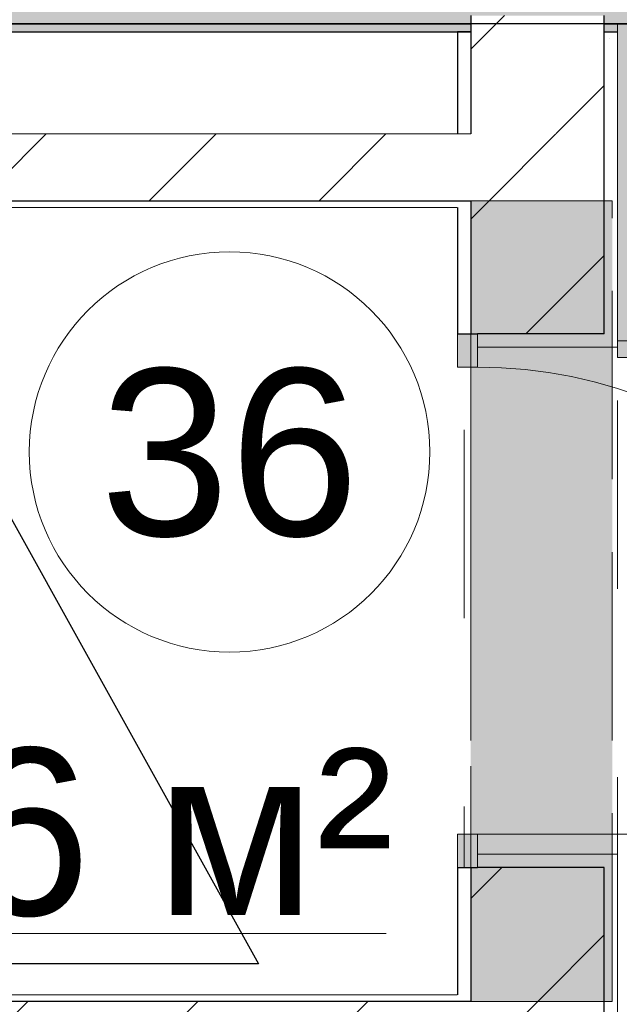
# Model space of a CAD drawing. Header units: millimetres. Extents: x -59761 to 112741, y -57975 to 46221.
# Tile 248 of 256: x 10024 to 10922, y 13506 to 14981. Entities that reach past the tile are written whole.
import ezdxf

# ---------------------------------------------------------------- set-up
doc = ezdxf.new("R2010")
doc.units = ezdxf.units.MM
for name, pattern in [('Wipeout_Contour', [1000, 0, -1000]), ('Невидимая', [391.222223, 282.222223, -109]), ('Штриховая', [564.444447, 282.222223, -282.222223]), ('Штрихпунктирная', [670.277762, 352.777767, -176.388884, 0, -141.111112])]:
    doc.linetypes.add(name, pattern=pattern)
for name, color, linetype in [('2D - Общий', 7, 'Continuous'), ('Интерьер - Мебель', 7, 'Continuous'), ('Конструктив - ГКЛ', 7, 'Continuous'), ('Конструктив - Перемычки', 7, 'Continuous'), ('Конструктив - Стена сущ для демонтажного плана', 7, 'Continuous'), ('Конструктив - Стена сущ для Кладочного плана', 7, 'Continuous'), ('Конструктив - Стены Блок 100 нов', 7, 'Continuous'), ('Конструктив - Стены Блок 200 нов', 7, 'Continuous'), ('Элемент Модели - Зона', 7, 'Continuous')]:
    doc.layers.add(name, color=color, linetype=linetype)
doc.styles.add('СГЕНЕРИР_СТИЛЬ_1', font='arial.ttf')
pattern_1 = [(45, (-45000, -53650), (-111.36932, 111.36932), [0, -105, 0, -157.5]), (110, (-44650, -53650), (148.0016, 53.86817), [0, -77, 0, -133])]
pattern_2 = [(45, (-45000, -54000), (-127.2792, 127.2792), [])]

msp = doc.modelspace()

# ---------------------------------------------------------------- hatches: boundary and pattern name
at = {"layer": 'Конструктив - Стена сущ для демонтажного плана', "linetype": 'Continuous', "lineweight": 15}
msp.add_hatch(color=7, dxfattribs=at).paths.add_polyline_path([(3400, 15175), (3400, 14975), (13000, 14975), (13000, 15175)])
at = {"layer": 'Конструктив - Стена сущ для Кладочного плана', "linetype": 'Continuous', "lineweight": 15}
msp.add_hatch(color=7, dxfattribs=at).paths.add_polyline_path([(3400, 15175), (3400, 14975), (13020, 14975), (13020, 15175)])

# ---------------------------------------------------------------- linework, layer by layer
at = {"layer": 'Конструктив - Стена сущ для демонтажного плана', "color": 7, "linetype": 'Continuous', "lineweight": 30, "flags": 128}
msp.add_lwpolyline([(3600, 14975), (13000, 14975)], dxfattribs=at)
at = {"layer": 'Конструктив - Стена сущ для Кладочного плана', "color": 7, "linetype": 'Continuous', "lineweight": 30, "flags": 128}
msp.add_lwpolyline([(3600, 14975), (13020, 14975)], dxfattribs=at)
at = {"layer": 'Конструктив - Стены Блок 200 нов', "color": 7, "linetype": 'Continuous', "lineweight": 5}
for p, q in [((10680, 14460.62), (10710, 14460.62)), ((10710, 13760.62), (10680, 13760.62)), ((10710, 13760.62), (11410, 13760.62))]:
    msp.add_line(p, q, dxfattribs=at)
msp.add_arc((10710, 13760.62), 700, 0, 90, dxfattribs=at)
at = {"layer": 'Элемент Модели - Зона', "color": 7, "linetype": 'Continuous', "lineweight": 15}
msp.add_line((9462.31, 13611.75), (10573.17, 13611.75), dxfattribs=at)
at = {"layer": 'Элемент Модели - Зона', "color": 253, "linetype": 'Штриховая', "lineweight": 15, "flags": 128}
for points in [[(10920, 14975), (10920, 10620), (17680, 10620), (17680, 14975)], [(10690, 13520), (10690, 14700), (9110, 14700), (9110, 13520)]]:
    msp.add_lwpolyline(points, close=True, dxfattribs=at)
at = {"layer": 'Элемент Модели - Зона', "color": 7, "linetype": 'Continuous', "lineweight": 15, "flags": 128}
msp.add_lwpolyline([(10638.7, 14333.43, 1), (10038.7, 14333.43, 1)], format="xyb", close=True, dxfattribs=at)

# ---------------------------------------------------------------- texts
at = {"layer": 'Элемент Модели - Зона', "color": 7, "lineweight": 15, "char_height": 250, "attachment_point": 5, "style": 'СГЕНЕРИР_СТИЛЬ_1'}
for s, insert in [('\\A1;{\\pqc;\\fArial|b0|i0|c204|p38;36}', (10338.7, 14331.29)), ('\\A1;{\\pqc;\\fArial|b0|i0|c204|p38;1,86 м²}', (10017.74, 13741.07))]:
    msp.add_mtext(s, dxfattribs=dict(at, insert=insert))

# ---------------------------------------------------------------- wipeouts: each hides what was drawn before it
at = {"color": 254, "linetype": 'Wipeout_Contour', "lineweight": 0, "ltscale": 9933143.076655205}
msp.add_wipeout([(10680, 14810), (10680, 14710), (10700, 14710), (10700, 14810)], dxfattribs=at).dxf.layer = 'Конструктив - Стены Блок 100 нов'
at = {"color": 254, "linetype": 'Wipeout_Contour', "lineweight": 0, "ltscale": 9933713.393656}
msp.add_wipeout([(10680, 13510), (10680, 13410), (10700, 13410), (10700, 13510)], dxfattribs=at).dxf.layer = 'Конструктив - Стены Блок 100 нов'

# ---------------------------------------------------------------- next in the draw order: wipeouts: each hides what was drawn before it
at = {"color": 254, "linetype": 'Wipeout_Contour', "lineweight": 0, "ltscale": 9930006.261981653}
msp.add_wipeout([(9110, 14700), (10680, 14700), (10680, 14710), (9110, 14710)], dxfattribs=at).dxf.layer = 'Конструктив - Стены Блок 100 нов'
at = {"color": 254, "linetype": 'Wipeout_Contour', "lineweight": 0, "ltscale": 9930528.487616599}
msp.add_wipeout([(9110, 13510), (10680, 13510), (10680, 13520), (9110, 13520)], dxfattribs=at).dxf.layer = 'Конструктив - Стены Блок 100 нов'
at = {"color": 254, "linetype": 'Wipeout_Contour', "lineweight": 0, "ltscale": 9933483.641599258}
msp.add_wipeout([(10700, 14975), (10900, 14975), (10900, 14987.5), (10700, 14987.5)], dxfattribs=at).dxf.layer = 'Конструктив - Стены Блок 200 нов'
at = {"color": 254, "linetype": 'Wipeout_Contour', "lineweight": 0, "ltscale": 9934587.888204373}
msp.add_wipeout([(10920, 13710.62), (10900, 13710.62), (10900, 13210.38), (10920, 13210.38)], dxfattribs=at).dxf.layer = 'Конструктив - Стены Блок 200 нов'

# ---------------------------------------------------------------- next in the draw order: hatches: boundary and pattern name
at = {"layer": 'Конструктив - Стены Блок 100 нов', "linetype": 'Continuous', "lineweight": 5}
h = msp.add_hatch(dxfattribs=at)
h.set_pattern_fill('ШТУКАТУРКА__ГИПС_01_000D', color=252, style=0, pattern_type=2)
h.set_pattern_definition(pattern_1)
h.paths.add_polyline_path([(9110, 14700), (10680, 14700), (10680, 14710), (9110, 14710)])
at = {"layer": 'Конструктив - Стены Блок 200 нов', "linetype": 'Continuous', "lineweight": 5}
h = msp.add_hatch(dxfattribs=at)
h.set_pattern_fill('БЛОКИ_БЕТОННЫЕ_ЭФФЕКТИВН_2D', style=0, pattern_type=2)
h.set_pattern_definition(pattern_2)
h.paths.add_polyline_path([(10700, 14975), (10900, 14975), (10900, 14987.5), (10700, 14987.5)])
h = msp.add_hatch(dxfattribs=at)
h.set_pattern_fill('ШТУКАТУРКА__ГИПС_01_000D', color=252, style=0, pattern_type=2)
h.set_pattern_definition(pattern_1)
h.paths.add_polyline_path([(10920, 13710.62), (10900, 13710.62), (10900, 13210.38), (10920, 13210.38)])

# ---------------------------------------------------------------- next in the draw order: linework, layer by layer
at = {"layer": 'Конструктив - Стены Блок 100 нов', "color": 7, "linetype": 'Continuous', "lineweight": 5, "flags": 128}
for points in [[(9110, 14700), (10680, 14700)], [(10680, 13520), (9110, 13520)]]:
    msp.add_lwpolyline(points, dxfattribs=at)

# ---------------------------------------------------------------- next in the draw order: wipeouts: each hides what was drawn before it
at = {"color": 254, "linetype": 'Wipeout_Contour', "lineweight": 0, "ltscale": 9930532.801947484}
msp.add_wipeout([(9100, 13410), (10680, 13410), (10680, 13510), (9100, 13510)], dxfattribs=at).dxf.layer = 'Конструктив - Стены Блок 100 нов'

# ---------------------------------------------------------------- next in the draw order: hatches: boundary and pattern name
at = {"layer": 'Конструктив - Стены Блок 100 нов', "linetype": 'Continuous', "lineweight": 5}
h = msp.add_hatch(dxfattribs=at)
h.set_pattern_fill('БЛОКИ_БЕТОННЫЕ_ЭФФЕКТИВН_2D', style=0, pattern_type=2)
h.set_pattern_definition(pattern_2)
h.paths.add_polyline_path([(9100, 13410), (10680, 13410), (10680, 13510), (9100, 13510)])

# ---------------------------------------------------------------- next in the draw order: linework, layer by layer
at = {"layer": 'Конструктив - Стены Блок 100 нов', "color": 7, "linetype": 'Continuous', "lineweight": 30}
msp.add_line((10680, 13510), (9100, 13510), dxfattribs=at)
at = {"layer": 'Конструктив - Стены Блок 200 нов', "color": 7, "linetype": 'Continuous', "lineweight": 30}
msp.add_line((10700, 13510), (10680, 13510), dxfattribs=at)

# ---------------------------------------------------------------- next in the draw order: wipeouts: each hides what was drawn before it
at = {"color": 254, "linetype": 'Wipeout_Contour', "lineweight": 0, "ltscale": 9929962.302215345}
msp.add_wipeout([(9100, 14710), (10680, 14710), (10680, 14810), (9100, 14810)], dxfattribs=at).dxf.layer = 'Конструктив - Стены Блок 100 нов'
at = {"color": 254, "linetype": 'Wipeout_Contour', "lineweight": 0, "ltscale": 9933488.998636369}
msp.add_wipeout([(10700, 14963), (10900, 14963), (10900, 14975), (10700, 14975)], dxfattribs=at).dxf.layer = 'Конструктив - Стены Блок 200 нов'
at = {"color": 254, "linetype": 'Wipeout_Contour', "lineweight": 0, "ltscale": 9933210.80432237}
msp.add_wipeout([(10680, 14700), (10680, 14510.62), (10700, 14510.62), (10700, 14700)], dxfattribs=at).dxf.layer = 'Конструктив - Стены Блок 200 нов'

# ---------------------------------------------------------------- next in the draw order: hatches: boundary and pattern name
at = {"layer": 'Конструктив - ГКЛ', "linetype": 'Continuous', "lineweight": 5}
for points in [[(7200, 14975), (10700, 14975), (10700, 14987.5), (7200, 14987.5)], [(10900, 14975), (10920, 14975), (10920, 14987.5), (10900, 14987.5)]]:
    msp.add_hatch(color=9, dxfattribs=at).paths.add_polyline_path(points)
at = {"layer": 'Конструктив - Стены Блок 100 нов', "linetype": 'Continuous', "lineweight": 5}
h = msp.add_hatch(dxfattribs=at)
h.set_pattern_fill('БЛОКИ_БЕТОННЫЕ_ЭФФЕКТИВН_2D', style=0, pattern_type=2)
h.set_pattern_definition(pattern_2)
h.paths.add_polyline_path([(9100, 14710), (10680, 14710), (10680, 14810), (9100, 14810)])
at = {"layer": 'Конструктив - Стены Блок 200 нов', "linetype": 'Continuous', "lineweight": 5}
h = msp.add_hatch(dxfattribs=at)
h.set_pattern_fill('БЛОКИ_БЕТОННЫЕ_ЭФФЕКТИВН_2D', style=0, pattern_type=2)
h.set_pattern_definition(pattern_2)
h.paths.add_polyline_path([(10700, 14963), (10900, 14963), (10900, 14975), (10700, 14975)])

# ---------------------------------------------------------------- next in the draw order: linework, layer by layer
at = {"layer": '2D - Общий', "color": 7, "linetype": 'Continuous', "lineweight": 30}
msp.add_lwpolyline([(9114.08, 13566.36), (9748.6, 14706.58), (10381.97, 13566.36)], close=True, dxfattribs=at)
at = {"layer": 'Конструктив - ГКЛ', "color": 7, "linetype": 'Continuous', "lineweight": 30}
for p, q in [((10700, 14987.5), (10700, 14975)), ((10700, 14987.5), (10700, 14975)), ((10900, 14975), (10900, 14987.5)), ((10900, 14975), (10900, 14987.5)), ((10900, 14975), (10700, 14975))]:
    msp.add_line(p, q, dxfattribs=at)
at = {"layer": 'Конструктив - ГКЛ', "color": 7, "linetype": 'Continuous', "lineweight": 30, "flags": 128}
for points in [[(29500, 14975), (3600, 14975)], [(7200, 14975), (10700, 14975)], [(10900, 14975), (10920, 14975)]]:
    msp.add_lwpolyline(points, dxfattribs=at)
at = {"layer": 'Конструктив - Стены Блок 100 нов', "color": 7, "linetype": 'Continuous', "lineweight": 30}
msp.add_line((9100, 14710), (10680, 14710), dxfattribs=at)
at = {"layer": 'Конструктив - Стены Блок 100 нов', "color": 7, "linetype": 'Continuous', "lineweight": 5, "flags": 128}
msp.add_lwpolyline([(10680, 14810), (9000, 14810)], dxfattribs=at)
at = {"layer": 'Конструктив - Стены Блок 200 нов', "color": 7, "linetype": 'Continuous', "lineweight": 5}
for p, q in [((10700, 14810), (10680, 14810)), ((10680, 14510.62), (10680, 14460.62))]:
    msp.add_line(p, q, dxfattribs=at)
at = {"layer": 'Конструктив - Стены Блок 200 нов', "color": 7, "linetype": 'Continuous', "lineweight": 30}
msp.add_line((10680, 14710), (10700, 14710), dxfattribs=at)

# ---------------------------------------------------------------- next in the draw order: wipeouts: each hides what was drawn before it
at = {"color": 254, "linetype": 'Wipeout_Contour', "lineweight": 0, "ltscale": 9933689.208404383}
msp.add_wipeout([(10680, 13520), (10680, 13510), (10700, 13510), (10700, 13520)], dxfattribs=at).dxf.layer = 'Конструктив - Стены Блок 200 нов'

# ---------------------------------------------------------------- next in the draw order: wipeouts: each hides what was drawn before it
at = {"color": 254, "linetype": 'Wipeout_Contour', "lineweight": 0, "ltscale": 9933087.726679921}
msp.add_wipeout([(10700, 14810), (10700, 14963), (10680, 14963), (10680, 14810)], dxfattribs=at).dxf.layer = 'Конструктив - Стены Блок 200 нов'
at = {"color": 254, "linetype": 'Wipeout_Contour', "lineweight": 0, "ltscale": 9934027.981492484}
msp.add_wipeout([(10900, 14510.62), (10920, 14510.62), (10920, 14963), (10900, 14963)], dxfattribs=at).dxf.layer = 'Конструктив - Стены Блок 200 нов'
at = {"color": 254, "linetype": 'Wipeout_Contour', "lineweight": 0, "ltscale": 9933167.148992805}
msp.add_wipeout([(10680, 14710), (10680, 14700), (10700, 14700), (10700, 14710)], dxfattribs=at).dxf.layer = 'Конструктив - Стены Блок 200 нов'
at = {"color": 254, "linetype": 'Wipeout_Contour', "lineweight": 0, "ltscale": 9933645.122266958}
msp.add_wipeout([(10680, 13520), (10700, 13520), (10700, 13710.62), (10680, 13710.62)], dxfattribs=at).dxf.layer = 'Конструктив - Стены Блок 200 нов'
at = {"color": 254, "linetype": 'Wipeout_Contour', "lineweight": 0, "ltscale": 9934150.726943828}
msp.add_wipeout([(10700, 13510), (10700, 13410), (10900, 13410), (10900, 13510)], dxfattribs=at).dxf.layer = 'Конструктив - Стены Блок 200 нов'

# ---------------------------------------------------------------- next in the draw order: hatches: boundary and pattern name
at = {"layer": 'Конструктив - Стены Блок 200 нов', "linetype": 'Continuous', "lineweight": 5}
h = msp.add_hatch(dxfattribs=at)
h.set_pattern_fill('ШТУКАТУРКА__ГИПС_01_000D', color=252, style=0, pattern_type=2)
h.set_pattern_definition(pattern_1)
h.paths.add_polyline_path([(10900, 14510.62), (10920, 14510.62), (10920, 14963), (10900, 14963)])
h = msp.add_hatch(dxfattribs=at)
h.set_pattern_fill('БЛОКИ_БЕТОННЫЕ_ЭФФЕКТИВН_2D', style=0, pattern_type=2)
h.set_pattern_definition(pattern_2)
h.paths.add_polyline_path([(10700, 13510), (10700, 13410), (10900, 13410), (10900, 13510)])

# ---------------------------------------------------------------- next in the draw order: linework, layer by layer
at = {"layer": 'Конструктив - Стены Блок 200 нов', "color": 7, "linetype": 'Continuous', "lineweight": 5}
msp.add_line((10680, 13760.62), (10680, 13710.62), dxfattribs=at)
at = {"layer": 'Конструктив - Стены Блок 200 нов', "color": 7, "linetype": 'Continuous', "lineweight": 30, "flags": 128}
for points in [[(10680, 14963), (10680, 14810)], [(10680, 14700), (10680, 14510.62)], [(10680, 13710.62), (10680, 13520)]]:
    msp.add_lwpolyline(points, dxfattribs=at)

# ---------------------------------------------------------------- next in the draw order: wipeouts: each hides what was drawn before it
at = {"color": 254, "linetype": 'Wipeout_Contour', "lineweight": 0, "ltscale": 12416979.4205164}
msp.add_wipeout([(10700, 14510.62), (10710, 14510.62), (10900, 14510.62), (10900, 14710), (10700, 14710)], dxfattribs=at).dxf.layer = 'Конструктив - Стены Блок 200 нов'
at = {"color": 254, "linetype": 'Wipeout_Contour', "lineweight": 0, "ltscale": 12417505.73669142}
msp.add_wipeout([(10700, 13710.62), (10700, 13510), (10900, 13510), (10900, 13710.62), (10710, 13710.62)], dxfattribs=at).dxf.layer = 'Конструктив - Стены Блок 200 нов'

# ---------------------------------------------------------------- next in the draw order: hatches: boundary and pattern name
at = {"layer": 'Конструктив - Стены Блок 200 нов', "linetype": 'Continuous', "lineweight": 5}
h = msp.add_hatch(dxfattribs=at)
h.set_pattern_fill('БЛОКИ_БЕТОННЫЕ_ЭФФЕКТИВН_2D', style=0, pattern_type=2)
h.set_pattern_definition(pattern_2)
h.paths.add_polyline_path([(10700, 14510.62), (10710, 14510.62), (10900, 14510.62), (10900, 14710), (10700, 14710)])
h = msp.add_hatch(dxfattribs=at)
h.set_pattern_fill('БЛОКИ_БЕТОННЫЕ_ЭФФЕКТИВН_2D', style=0, pattern_type=2)
h.set_pattern_definition(pattern_2)
h.paths.add_polyline_path([(10700, 13710.62), (10700, 13510), (10900, 13510), (10900, 13710.62), (10710, 13710.62)])

# ---------------------------------------------------------------- next in the draw order: linework, layer by layer
at = {"layer": 'Конструктив - Перемычки', "color": 7, "linetype": 'Невидимая', "lineweight": 0}
msp.add_line((10912, 13510), (10700, 13510), dxfattribs=at)
at = {"layer": 'Конструктив - Стены Блок 200 нов', "color": 7, "linetype": 'Continuous', "lineweight": 30}
for p, q in [((10680, 14510.62), (10700, 14510.62)), ((10680, 14510.62), (10700, 14510.62)), ((10680, 14510.62), (10700, 14510.62)), ((10680, 13710.62), (10700, 13710.62)), ((10680, 13710.62), (10700, 13710.62)), ((10680, 13710.62), (10700, 13710.62)), ((10700, 13710.62), (10700, 13510)), ((10700, 13510), (10680, 13510)), ((10900, 13410), (10900, 13510))]:
    msp.add_line(p, q, dxfattribs=at)

# ---------------------------------------------------------------- next in the draw order: wipeouts: each hides what was drawn before it
at = {"color": 254, "linetype": 'Wipeout_Contour', "lineweight": 0, "ltscale": 9933580.435050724}
msp.add_wipeout([(10700, 14810), (10700, 14710), (10900, 14710), (10900, 14810)], dxfattribs=at).dxf.layer = 'Конструктив - Стены Блок 200 нов'
at = {"color": 254, "linetype": 'Wipeout_Contour', "lineweight": 0, "ltscale": 12417274.99178555}
msp.add_wipeout([(10920, 14490.62), (10920, 14510.62), (10900, 14510.62), (10710, 14510.62), (10710, 14490.62)], dxfattribs=at).dxf.layer = 'Конструктив - Стены Блок 200 нов'
at = {"color": 254, "linetype": 'Wipeout_Contour', "lineweight": 0, "ltscale": 12417705.00729492}
msp.add_wipeout([(10920, 13710.62), (10920, 13730.62), (10710, 13730.62), (10710, 13710.62), (10900, 13710.62)], dxfattribs=at).dxf.layer = 'Конструктив - Стены Блок 200 нов'

# ---------------------------------------------------------------- next in the draw order: hatches: boundary and pattern name
at = {"layer": 'Интерьер - Мебель', "linetype": 'Continuous', "lineweight": 0}
msp.add_hatch(color=255, dxfattribs=at).paths.add_polyline_path([(10920, 14475), (11620, 14475), (11620, 14975), (10920, 14975)])
at = {"layer": 'Конструктив - Перемычки', "linetype": 'Continuous', "lineweight": 0}
msp.add_hatch(color=59, dxfattribs=at).paths.add_polyline_path([(10700, 13510), (10912, 13510), (10912, 14710), (10700, 14710)])
at = {"layer": 'Конструктив - Стены Блок 200 нов', "linetype": 'Continuous', "lineweight": 5}
h = msp.add_hatch(dxfattribs=at)
h.set_pattern_fill('БЛОКИ_БЕТОННЫЕ_ЭФФЕКТИВН_2D', style=0, pattern_type=2)
h.set_pattern_definition(pattern_2)
h.paths.add_polyline_path([(10700, 14810), (10700, 14710), (10900, 14710), (10900, 14810)])
at = {"layer": 'Конструктив - Стены Блок 200 нов', "linetype": 'Continuous', "lineweight": 0}
for points in [[(10680, 14510.62), (10680, 14460.62), (10710, 14460.62), (10710, 14510.62)], [(10710, 13710.62), (10710, 13760.62), (10680, 13760.62), (10680, 13710.62)]]:
    msp.add_hatch(color=255, dxfattribs=at).paths.add_polyline_path(points)

# ---------------------------------------------------------------- next in the draw order: linework, layer by layer
at = {"layer": 'Интерьер - Мебель', "color": 7, "linetype": 'Continuous', "lineweight": 15}
for p, q in [((10920, 14500), (11620, 14500)), ((10920, 14475), (10920, 14500))]:
    msp.add_line(p, q, dxfattribs=at)
at = {"layer": 'Интерьер - Мебель', "color": 7, "linetype": 'Continuous', "lineweight": 15, "flags": 128}
msp.add_lwpolyline([(10920, 14475), (11620, 14475), (11620, 14975), (10920, 14975)], close=True, dxfattribs=at)
at = {"layer": 'Конструктив - Перемычки', "color": 7, "linetype": 'Невидимая', "lineweight": 0}
for p, q in [((10700, 13510), (10700, 14710)), ((10912, 14710), (10700, 14710)), ((10912, 13510), (10912, 14710))]:
    msp.add_line(p, q, dxfattribs=at)
at = {"layer": 'Конструктив - Перемычки', "color": 7, "linetype": 'Штрихпунктирная', "lineweight": 0}
msp.add_line((10700, 13510), (10700, 14710), dxfattribs=at)
at = {"layer": 'Конструктив - Стены Блок 200 нов', "color": 7, "linetype": 'Continuous', "lineweight": 30}
for p, q in [((10680, 14710), (10700, 14710)), ((10700, 14710), (10700, 14510.62)), ((10900, 14510.62), (10900, 14710)), ((10700, 14510.62), (10710, 14510.62)), ((10700, 14510.62), (10710, 14510.62)), ((10700, 14510.62), (10710, 14510.62)), ((10900, 14510.62), (10710, 14510.62)), ((10700, 13710.62), (10710, 13710.62)), ((10700, 13710.62), (10710, 13710.62)), ((10700, 13710.62), (10710, 13710.62)), ((10900, 13710.62), (10710, 13710.62)), ((10900, 13510), (10900, 13710.62))]:
    msp.add_line(p, q, dxfattribs=at)
at = {"layer": 'Конструктив - Стены Блок 200 нов', "color": 7, "linetype": 'Continuous', "lineweight": 5}
for p, q in [((10710, 14510.62), (10680, 14510.62)), ((10710, 14510.62), (10710, 14490.62)), ((10710, 14460.62), (10710, 14510.62)), ((10920, 14510.62), (10920, 14490.62)), ((10920, 14510.62), (10920, 14490.62)), ((10710, 14490.62), (10920, 14490.62)), ((10710, 14490.62), (10920, 14490.62)), ((10710, 13710.62), (10710, 13760.62)), ((10710, 13730.62), (10920, 13730.62)), ((10710, 13710.62), (10710, 13730.62)), ((10710, 13730.62), (10920, 13730.62)), ((10920, 13710.62), (10920, 13730.62)), ((10920, 13710.62), (10920, 13730.62)), ((10680, 13710.62), (10710, 13710.62))]:
    msp.add_line(p, q, dxfattribs=at)
at = {"layer": 'Конструктив - Стены Блок 200 нов', "color": 7, "linetype": 'Continuous', "lineweight": 5, "flags": 128}
for points in [[(10920, 14510.62), (10920, 14963)], [(10920, 13210.38), (10920, 13710.62)]]:
    msp.add_lwpolyline(points, dxfattribs=at)

# ---------------------------------------------------------------- next in the draw order: wipeouts: each hides what was drawn before it
at = {"color": 254, "linetype": 'Wipeout_Contour', "lineweight": 0, "ltscale": 9933525.087512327}
msp.add_wipeout([(10900, 14810), (10900, 14963), (10700, 14963), (10700, 14810)], dxfattribs=at).dxf.layer = 'Конструктив - Стены Блок 200 нов'

# ---------------------------------------------------------------- next in the draw order: hatches: boundary and pattern name
at = {"layer": 'Конструктив - ГКЛ', "linetype": 'Continuous', "lineweight": 5}
for points in [[(7200, 14963), (10700, 14963), (10700, 14975), (7200, 14975)], [(10900, 14963), (10920, 14963), (10920, 14975), (10900, 14975)]]:
    msp.add_hatch(color=9, dxfattribs=at).paths.add_polyline_path(points)
at = {"layer": 'Конструктив - Стены Блок 200 нов', "linetype": 'Continuous', "lineweight": 5}
h = msp.add_hatch(dxfattribs=at)
h.set_pattern_fill('БЛОКИ_БЕТОННЫЕ_ЭФФЕКТИВН_2D', style=0, pattern_type=2)
h.set_pattern_definition(pattern_2)
h.paths.add_polyline_path([(10900, 14810), (10900, 14963), (10700, 14963), (10700, 14810)])

# ---------------------------------------------------------------- next in the draw order: linework, layer by layer
at = {"layer": 'Конструктив - ГКЛ', "color": 7, "linetype": 'Continuous', "lineweight": 30}
for p, q in [((10700, 14975), (10700, 14963)), ((10700, 14975), (10700, 14963)), ((10900, 14963), (10900, 14975)), ((10900, 14963), (10900, 14975))]:
    msp.add_line(p, q, dxfattribs=at)
at = {"layer": 'Конструктив - ГКЛ', "color": 7, "linetype": 'Continuous', "lineweight": 30, "flags": 128}
for points in [[(7200, 14963), (10700, 14963)], [(10900, 14963), (10920, 14963)]]:
    msp.add_lwpolyline(points, dxfattribs=at)
at = {"layer": 'Конструктив - Стены Блок 200 нов', "color": 7, "linetype": 'Continuous', "lineweight": 30}
for p, q in [((10700, 14963), (10700, 14810)), ((10900, 14810), (10900, 14963)), ((10900, 14710), (10900, 14810))]:
    msp.add_line(p, q, dxfattribs=at)
at = {"layer": 'Конструктив - Стены Блок 200 нов', "color": 7, "linetype": 'Continuous', "lineweight": 5}
msp.add_line((10700, 14810), (10680, 14810), dxfattribs=at)
at = {"layer": 'Конструктив - Стены Блок 200 нов', "color": 7, "linetype": 'Continuous', "lineweight": 30, "flags": 128}
msp.add_lwpolyline([(10700, 14963), (10680, 14963)], dxfattribs=at)
at = {"layer": 'Конструктив - Стены Блок 200 нов', "color": 7, "linetype": 'Continuous', "lineweight": 5, "flags": 128}
msp.add_lwpolyline([(10920, 14963), (10900, 14963)], dxfattribs=at)

doc.saveas('drawing.dxf')
